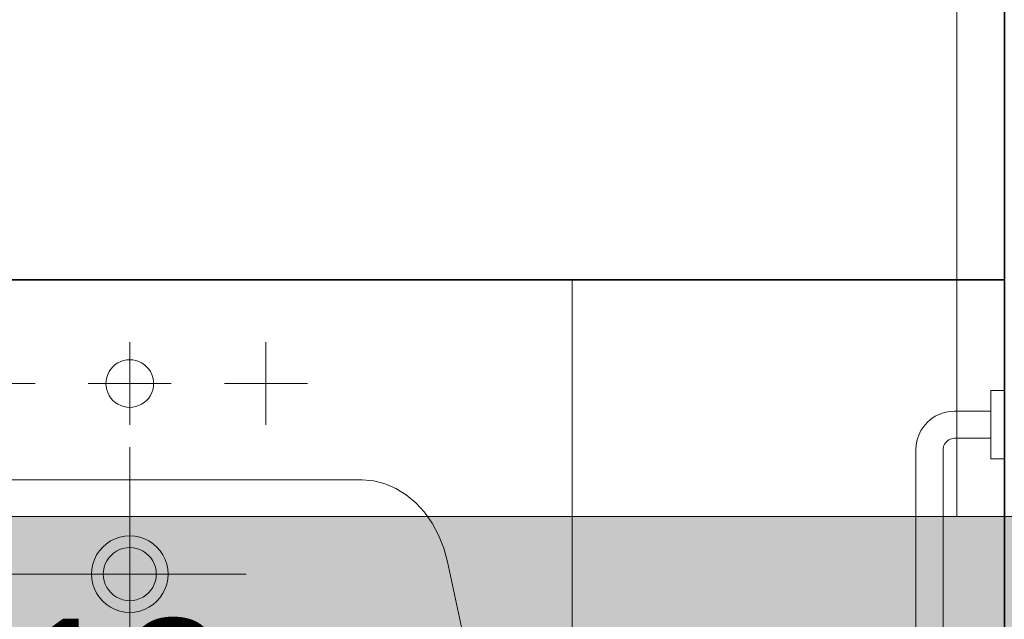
# Model space of a CAD drawing. Extents: x -223 to 557, y -138 to 606.
# Tile 95 of 256: x 3.6 to 18.06, y 49.54 to 58.35. Entities that reach past the tile are written whole.
import ezdxf

# ---------------------------------------------------------------- set-up
doc = ezdxf.new("R2010")
doc.units = 0
doc.layers.get('0').update_dxf_attribs({"lineweight": 35})
doc.layers.add('5_EG-HLSE', color=7, linetype='Continuous', lineweight=25)
doc.layers.add('5_EG-NEU', color=7, linetype='Continuous', lineweight=25)
doc.layers.add('H_Ruecklauf_Beschriftung_OG', color=5, linetype='Continuous', lineweight=18, true_color=0x0000ff)
doc.styles.get("Standard").update_dxf_attribs({"font": 'arial.ttf'})

# ---------------------------------------------------------------- blocks, each defined once
blk = doc.blocks.new('Referenz-A07ALDUO1N', base_point=(-167.675, -99.33))
at = {"layer": '5_EG-HLSE', "color": 0, "lineweight": 13}
for p, q in [((-1.284, 54.523), (11.715, 54.523)), ((11.715, 54.523), (11.715, 46.009)), ((5.215, 53.611), (5.215, 52.393)), ((7.215, 53.611), (7.215, 52.393)), ((4.968, 53.249), (4.938, 53.215)), ((4.968, 53.249), (4.938, 53.215)), ((4.968, 53.249), (4.938, 53.215)), ((5.002, 53.279), (4.968, 53.249)), ((5.002, 53.279), (4.968, 53.249)), ((5.002, 53.279), (4.968, 53.249)), ((5.04, 53.305), (5.002, 53.279)), ((5.04, 53.305), (5.002, 53.279)), ((5.04, 53.305), (5.002, 53.279)), ((5.082, 53.325), (5.04, 53.305)), ((5.082, 53.325), (5.04, 53.305)), ((5.082, 53.325), (5.04, 53.305)), ((5.125, 53.34), (5.082, 53.325)), ((5.125, 53.34), (5.082, 53.325)), ((5.125, 53.34), (5.082, 53.325)), ((5.17, 53.349), (5.125, 53.34)), ((5.17, 53.349), (5.125, 53.34)), ((5.17, 53.349), (5.125, 53.34)), ((5.215, 53.352), (5.17, 53.349)), ((5.215, 53.352), (5.17, 53.349)), ((5.215, 53.352), (5.17, 53.349)), ((5.261, 53.349), (5.215, 53.352)), ((5.261, 53.349), (5.215, 53.352)), ((5.261, 53.349), (5.215, 53.352)), ((5.306, 53.34), (5.261, 53.349)), ((5.306, 53.34), (5.261, 53.349)), ((5.306, 53.34), (5.261, 53.349)), ((5.349, 53.325), (5.306, 53.34)), ((5.349, 53.325), (5.306, 53.34)), ((5.349, 53.325), (5.306, 53.34)), ((5.39, 53.305), (5.349, 53.325)), ((5.39, 53.305), (5.349, 53.325)), ((5.39, 53.305), (5.349, 53.325)), ((5.429, 53.279), (5.39, 53.305)), ((5.429, 53.279), (5.39, 53.305)), ((5.429, 53.279), (5.39, 53.305)), ((5.463, 53.249), (5.429, 53.279)), ((5.463, 53.249), (5.429, 53.279)), ((5.463, 53.249), (5.429, 53.279)), ((5.493, 53.215), (5.463, 53.249)), ((5.493, 53.215), (5.463, 53.249)), ((5.493, 53.215), (5.463, 53.249)), ((4.877, 53.092), (4.868, 53.047)), ((4.877, 53.092), (4.868, 53.047)), ((4.877, 53.092), (4.868, 53.047)), ((4.892, 53.136), (4.877, 53.092)), ((4.892, 53.136), (4.877, 53.092)), ((4.892, 53.136), (4.877, 53.092)), ((4.912, 53.177), (4.892, 53.136)), ((4.912, 53.177), (4.892, 53.136)), ((4.912, 53.177), (4.892, 53.136)), ((4.938, 53.215), (4.912, 53.177)), ((4.938, 53.215), (4.912, 53.177)), ((4.938, 53.215), (4.912, 53.177)), ((5.519, 53.177), (5.493, 53.215)), ((5.519, 53.177), (5.493, 53.215)), ((5.519, 53.177), (5.493, 53.215)), ((5.539, 53.136), (5.519, 53.177)), ((5.539, 53.136), (5.519, 53.177)), ((5.539, 53.136), (5.519, 53.177)), ((5.554, 53.092), (5.539, 53.136)), ((5.554, 53.092), (5.539, 53.136)), ((5.554, 53.092), (5.539, 53.136)), ((5.562, 53.047), (5.554, 53.092)), ((5.562, 53.047), (5.554, 53.092)), ((5.562, 53.047), (5.554, 53.092)), ((2.606, 53.002), (3.825, 53.002)), ((5.825, 53.002), (4.606, 53.002)), ((4.868, 53.047), (4.865, 53.002)), ((4.868, 53.047), (4.865, 53.002)), ((4.868, 53.047), (4.865, 53.002)), ((4.865, 53.002), (4.868, 52.956)), ((4.865, 53.002), (4.868, 52.956)), ((4.865, 53.002), (4.868, 52.956)), ((4.868, 52.956), (4.877, 52.911)), ((4.868, 52.956), (4.877, 52.911)), ((4.868, 52.956), (4.877, 52.911)), ((5.554, 52.911), (5.562, 52.956)), ((5.554, 52.911), (5.562, 52.956)), ((5.554, 52.911), (5.562, 52.956)), ((5.565, 53.002), (5.562, 53.047)), ((5.565, 53.002), (5.562, 53.047)), ((5.565, 53.002), (5.562, 53.047)), ((5.562, 52.956), (5.565, 53.002)), ((5.562, 52.956), (5.565, 53.002)), ((5.562, 52.956), (5.565, 53.002)), ((7.825, 53.002), (6.606, 53.002)), ((4.877, 52.911), (4.892, 52.868)), ((4.877, 52.911), (4.892, 52.868)), ((4.877, 52.911), (4.892, 52.868)), ((4.892, 52.868), (4.912, 52.827)), ((4.892, 52.868), (4.912, 52.827)), ((4.892, 52.868), (4.912, 52.827)), ((4.912, 52.827), (4.938, 52.789)), ((4.912, 52.827), (4.938, 52.789)), ((4.912, 52.827), (4.938, 52.789)), ((4.938, 52.789), (4.968, 52.754)), ((4.938, 52.789), (4.968, 52.754)), ((4.938, 52.789), (4.968, 52.754)), ((5.463, 52.754), (5.493, 52.789)), ((5.463, 52.754), (5.493, 52.789)), ((5.463, 52.754), (5.493, 52.789)), ((5.493, 52.789), (5.519, 52.827)), ((5.493, 52.789), (5.519, 52.827)), ((5.493, 52.789), (5.519, 52.827)), ((5.519, 52.827), (5.539, 52.868)), ((5.519, 52.827), (5.539, 52.868)), ((5.519, 52.827), (5.539, 52.868)), ((5.539, 52.868), (5.554, 52.911)), ((5.539, 52.868), (5.554, 52.911)), ((5.539, 52.868), (5.554, 52.911)), ((17.86, 52.897), (17.86, 51.897)), ((18.06, 52.897), (17.86, 52.897)), ((18.06, 52.897), (18.06, 51.897)), ((4.968, 52.754), (5.002, 52.724)), ((4.968, 52.754), (5.002, 52.724)), ((4.968, 52.754), (5.002, 52.724)), ((5.002, 52.724), (5.04, 52.699)), ((5.002, 52.724), (5.04, 52.699)), ((5.002, 52.724), (5.04, 52.699)), ((5.04, 52.699), (5.082, 52.678)), ((5.04, 52.699), (5.082, 52.678)), ((5.04, 52.699), (5.082, 52.678)), ((5.082, 52.678), (5.125, 52.664)), ((5.082, 52.678), (5.125, 52.664)), ((5.082, 52.678), (5.125, 52.664)), ((5.125, 52.664), (5.17, 52.655)), ((5.125, 52.664), (5.17, 52.655)), ((5.125, 52.664), (5.17, 52.655)), ((5.17, 52.655), (5.215, 52.652)), ((5.17, 52.655), (5.215, 52.652)), ((5.17, 52.655), (5.215, 52.652)), ((5.215, 52.652), (5.261, 52.655)), ((5.215, 52.652), (5.261, 52.655)), ((5.215, 52.652), (5.261, 52.655)), ((5.261, 52.655), (5.306, 52.664)), ((5.261, 52.655), (5.306, 52.664)), ((5.261, 52.655), (5.306, 52.664)), ((5.306, 52.664), (5.349, 52.678)), ((5.306, 52.664), (5.349, 52.678)), ((5.306, 52.664), (5.349, 52.678)), ((5.349, 52.678), (5.39, 52.699)), ((5.349, 52.678), (5.39, 52.699)), ((5.349, 52.678), (5.39, 52.699)), ((5.39, 52.699), (5.429, 52.724)), ((5.39, 52.699), (5.429, 52.724)), ((5.39, 52.699), (5.429, 52.724)), ((5.429, 52.724), (5.463, 52.754)), ((5.429, 52.724), (5.463, 52.754)), ((5.429, 52.724), (5.463, 52.754)), ((17.044, 52.52), (16.982, 52.479)), ((17.111, 52.553), (17.044, 52.52)), ((17.181, 52.577), (17.111, 52.553)), ((17.255, 52.592), (17.181, 52.577)), ((17.329, 52.597), (17.255, 52.592)), ((17.329, 52.597), (17.86, 52.597)), ((16.876, 52.373), (16.835, 52.311)), ((16.926, 52.429), (16.876, 52.373)), ((16.982, 52.479), (16.926, 52.429)), ((16.802, 52.244), (16.778, 52.174)), ((16.835, 52.311), (16.802, 52.244)), ((5.215, 48.364), (5.215, 52.068)), ((16.763, 52.1), (16.758, 52.026)), ((16.778, 52.174), (16.763, 52.1)), ((17.165, 52.071), (17.161, 52.049)), ((17.173, 52.092), (17.165, 52.071)), ((17.182, 52.112), (17.173, 52.092)), ((17.195, 52.131), (17.182, 52.112)), ((17.21, 52.147), (17.195, 52.131)), ((17.226, 52.162), (17.21, 52.147)), ((17.245, 52.174), (17.226, 52.162)), ((17.265, 52.184), (17.245, 52.174)), ((17.286, 52.191), (17.265, 52.184)), ((17.308, 52.195), (17.286, 52.191)), ((17.33, 52.197), (17.308, 52.195)), ((17.328, 52.197), (17.86, 52.197)), ((16.758, 52.026), (16.758, 43.028)), ((17.161, 52.049), (17.16, 52.027)), ((17.16, 52.026), (17.16, 43.026)), ((17.86, 51.897), (18.06, 51.897)), ((8.629, 51.586), (1.802, 51.586)), ((8.798, 51.572), (8.629, 51.586)), ((8.964, 51.53), (8.798, 51.572)), ((9.124, 51.462), (8.964, 51.53)), ((9.276, 51.369), (9.124, 51.462)), ((9.417, 51.251), (9.276, 51.369)), ((9.545, 51.111), (9.417, 51.251)), ((9.657, 50.952), (9.545, 51.111)), ((9.751, 50.775), (9.657, 50.952)), ((5.142, 50.76), (5.07, 50.746)), ((5.215, 50.765), (5.142, 50.76)), ((5.289, 50.76), (5.215, 50.765)), ((5.361, 50.746), (5.289, 50.76)), ((9.827, 50.585), (9.751, 50.775)), ((4.873, 50.649), (4.818, 50.6)), ((4.934, 50.69), (4.873, 50.649)), ((5, 50.722), (4.934, 50.69)), ((5.07, 50.746), (5, 50.722)), ((5.431, 50.722), (5.361, 50.746)), ((5.497, 50.69), (5.431, 50.722)), ((5.558, 50.649), (5.497, 50.69)), ((5.613, 50.6), (5.558, 50.649)), ((4.728, 50.484), (4.696, 50.418)), ((4.769, 50.545), (4.728, 50.484)), ((4.818, 50.6), (4.769, 50.545)), ((4.94, 50.478), (4.906, 50.44)), ((4.978, 50.512), (4.94, 50.478)), ((5.02, 50.54), (4.978, 50.512)), ((5.066, 50.563), (5.02, 50.54)), ((5.115, 50.579), (5.066, 50.563)), ((5.165, 50.589), (5.115, 50.579)), ((5.215, 50.592), (5.165, 50.589)), ((5.266, 50.589), (5.215, 50.592)), ((5.316, 50.579), (5.266, 50.589)), ((5.365, 50.563), (5.316, 50.579)), ((5.41, 50.54), (5.365, 50.563)), ((5.453, 50.512), (5.41, 50.54)), ((5.491, 50.478), (5.453, 50.512)), ((5.525, 50.44), (5.491, 50.478)), ((5.662, 50.545), (5.613, 50.6)), ((5.703, 50.484), (5.662, 50.545)), ((5.735, 50.418), (5.703, 50.484)), ((9.881, 50.384), (9.827, 50.585)), ((4.672, 50.348), (4.658, 50.276)), ((4.696, 50.418), (4.672, 50.348)), ((4.855, 50.352), (4.839, 50.303)), ((4.878, 50.397), (4.855, 50.352)), ((4.906, 50.44), (4.878, 50.397)), ((5.553, 50.397), (5.525, 50.44)), ((5.576, 50.352), (5.553, 50.397)), ((5.592, 50.303), (5.576, 50.352)), ((5.759, 50.348), (5.735, 50.418)), ((5.773, 50.276), (5.759, 50.348)), ((10.778, 46.247), (9.881, 50.384)), ((3.231, 50.202), (6.926, 50.202)), ((4.658, 50.276), (4.653, 50.202)), ((4.653, 50.202), (4.658, 50.129)), ((4.829, 50.253), (4.825, 50.202)), ((4.825, 50.202), (4.829, 50.152)), ((4.839, 50.303), (4.829, 50.253)), ((5.602, 50.253), (5.592, 50.303)), ((5.605, 50.202), (5.602, 50.253)), ((5.602, 50.152), (5.605, 50.202)), ((5.778, 50.202), (5.773, 50.276)), ((5.773, 50.129), (5.778, 50.202)), ((4.658, 50.129), (4.672, 50.057)), ((4.672, 50.057), (4.696, 49.987)), ((4.829, 50.152), (4.839, 50.102)), ((4.839, 50.102), (4.855, 50.053)), ((4.855, 50.053), (4.878, 50.007)), ((5.553, 50.007), (5.576, 50.053)), ((5.576, 50.053), (5.592, 50.102)), ((5.592, 50.102), (5.602, 50.152)), ((5.735, 49.987), (5.759, 50.057)), ((5.759, 50.057), (5.773, 50.129)), ((4.696, 49.987), (4.728, 49.921)), ((4.728, 49.921), (4.769, 49.86)), ((4.878, 50.007), (4.906, 49.965)), ((4.906, 49.965), (4.94, 49.927)), ((4.94, 49.927), (4.978, 49.893)), ((4.978, 49.893), (5.02, 49.865)), ((5.41, 49.865), (5.453, 49.893)), ((5.453, 49.893), (5.491, 49.927)), ((5.491, 49.927), (5.525, 49.965)), ((5.525, 49.965), (5.553, 50.007)), ((5.662, 49.86), (5.703, 49.921)), ((5.703, 49.921), (5.735, 49.987)), ((4.769, 49.86), (4.818, 49.805)), ((4.818, 49.805), (4.873, 49.756)), ((4.873, 49.756), (4.934, 49.715)), ((5.02, 49.865), (5.066, 49.842)), ((5.066, 49.842), (5.115, 49.826)), ((5.115, 49.826), (5.165, 49.816)), ((5.165, 49.816), (5.215, 49.812)), ((5.215, 49.812), (5.266, 49.816)), ((5.266, 49.816), (5.316, 49.826)), ((5.316, 49.826), (5.365, 49.842)), ((5.365, 49.842), (5.41, 49.865)), ((5.497, 49.715), (5.558, 49.756)), ((5.558, 49.756), (5.613, 49.805)), ((5.613, 49.805), (5.662, 49.86)), ((4.934, 49.715), (5, 49.683)), ((5, 49.683), (5.07, 49.659)), ((5.07, 49.659), (5.142, 49.645)), ((5.142, 49.645), (5.215, 49.64)), ((5.215, 49.64), (5.289, 49.645)), ((5.289, 49.645), (5.361, 49.659)), ((5.361, 49.659), (5.431, 49.683)), ((5.431, 49.683), (5.497, 49.715))]:
    blk.add_line(p, q, dxfattribs=at)
at = {"layer": '5_EG-NEU', "color": 0, "lineweight": 35}
for p, q in [((18.06, 61.349), (18.06, 54.523)), ((-29.767, 54.523), (18.06, 54.523)), ((18.06, 54.523), (18.06, 39.157))]:
    blk.add_line(p, q, dxfattribs=at)
blk = doc.blocks.new('Bauteilbeschriftung-A07ALDX81N', base_point=(-1.965, 31.048))
at = {"color": 0, "linetype": 'ByBlock', "lineweight": -2, "ltscale": 0.18}
blk.add_line((17.36, 51.048), (17.36, 60.323), dxfattribs=at)
at = {"color": 0, "lineweight": -2}
blk.add_line((-1.965, 51.048), (36.684, 51.048), dxfattribs=at)
at = {"color": 7, "linetype": 'ByBlock', "lineweight": -2, "ltscale": 0.18, "true_color": 0xffffff}
for points in [[(-1.965, 31.048), (36.684, 31.048), (-1.965, 51.048)], [(36.684, 31.048), (-1.965, 51.048), (36.684, 51.048)]]:
    blk.add_solid(points, dxfattribs=at)
at = {"color": 0, "linetype": 'ByBlock', "lineweight": -2, "ltscale": 0.18, "insert": (-1.298, 49.548), "char_height": 2, "attachment_point": 1}
blk.add_mtext('{\\fArial;DN 12}', dxfattribs=at)

msp = doc.modelspace()

# ---------------------------------------------------------------- block references
at = {"color": 251, "lineweight": 25, "ltscale": 0.25, "true_color": 0x585858}
msp.add_blockref('Referenz-A07ALDUO1N', (-167.675, -99.33), dxfattribs=at)
at = {"layer": 'H_Ruecklauf_Beschriftung_OG', "ltscale": 0.18}
msp.add_blockref('Bauteilbeschriftung-A07ALDX81N', (-1.965, 31.048), dxfattribs=at)

doc.saveas('drawing.dxf')
